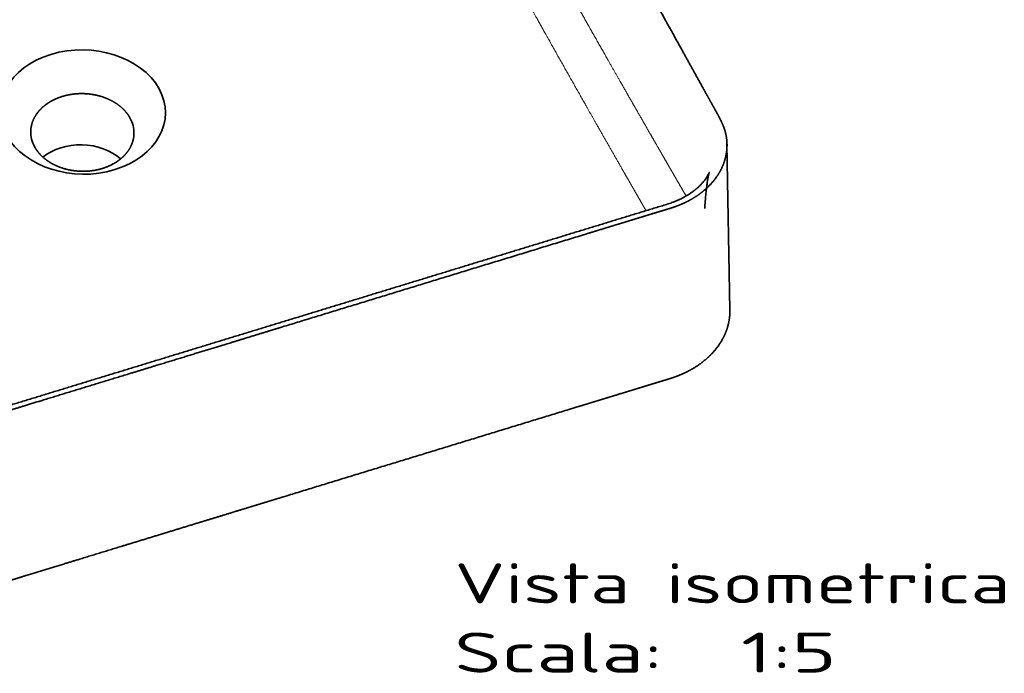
# Model space of a CAD drawing. Extents: x 22 to 366, y 39 to 278.
# Tile 9 of 11: x 280 to 366, y 39 to 96. Entities that reach past the tile are written whole.
import ezdxf
from ezdxf.enums import TextEntityAlignment as Align

# ---------------------------------------------------------------- set-up
doc = ezdxf.new("R2010")
doc.units = 0
doc.layers.get('0').update_dxf_attribs({"lineweight": 13})
doc.styles.get("Standard").update_dxf_attribs({"font": 'isocp.shx'})
doc.dimstyles.get("Standard").update_dxf_attribs({"dimtxt": 2.5, "dimasz": 2.5, "dimexe": 1.25, "dimexo": 0.625, "dimtad": 1, "dimcen": 2.5, "dimadec": 0, "dimazin": 0, "dimtfac": 1, "dimtmove": 0, "dimatfit": 0, "dimfxl": 0, "dimarcsym": 0})

# ---------------------------------------------------------------- blocks, each defined once
blk = doc.blocks.new('*D')
at = {"color": 7, "lineweight": 13, "ltscale": 0.252611}
for p, q in [((54.72, 225.602), (54.72, 235.707)), ((56.543, 225.602), (56.543, 235.707)), ((56.543, 225.602), (56.543, 235.707)), ((142.891, 225.602), (142.891, 235.707))]:
    blk.add_line(p, q, dxfattribs=at)
at = {"color": 7, "lineweight": 13}
for p, q in [((41.253, 233.707), (61.543, 233.707)), ((56.543, 233.707), (142.891, 233.707)), ((268.278, 231.09), (242.278, 231.09)), ((330.77, 231.09), (268.278, 231.09)), ((36.737, 201.602), (36.737, 223.602)), ((265.362, 217.757), (230.995, 217.757)), ((54.143, 116.995), (54.143, 149.623)), ((145.29, 117.087), (145.29, 149.623)), ((54.143, 147.623), (145.29, 147.623)), ((136.808, 122.813), (159.375, 143.873)), ((113.039, 131.294), (25.242, 131.294)), ((27.242, 40.142), (27.242, 131.294)), ((117.039, 131.294), (158.579, 131.294)), ((156.579, 84.718), (156.579, 131.294)), ((97.717, 130.718), (40.857, 130.718)), ((82.094, 121.032), (103.185, 113.547)), ((95.077, 114.718), (40.857, 114.718)), ((83.898, 73.131), (103.357, 87.384)), ((111.103, 84.718), (158.579, 84.718)), ((83.274, 40.142), (25.242, 40.142))]:
    blk.add_line(p, q, dxfattribs=at)
at = {"color": 7, "lineweight": 13, "ltscale": 0.25832}
blk.add_line((242.278, 222.757), (242.278, 233.09), dxfattribs=at)
at = {"color": 7, "lineweight": 13, "ltscale": 0.33332}
for p, q in [((268.278, 219.757), (268.278, 233.09)), ((268.278, 219.757), (268.278, 233.09)), ((330.77, 219.757), (330.77, 233.09))]:
    blk.add_line(p, q, dxfattribs=at)
at = {"color": 7, "lineweight": 13, "ltscale": 0.422543}
blk.add_line((232.995, 212.757), (232.995, 229.659), dxfattribs=at)
at = {"color": 7, "lineweight": 13, "ltscale": 0.449592}
blk.add_line((52.72, 223.602), (34.737, 223.602), dxfattribs=at)
at = {"color": 7, "lineweight": 13, "ltscale": 0.41}
blk.add_line((107.072, 207.202), (107.072, 223.602), dxfattribs=at)
at = {"color": 7, "lineweight": 13, "ltscale": 0.232071}
blk.add_line((240.278, 220.757), (230.995, 220.757), dxfattribs=at)
at = {"color": 7, "lineweight": 13, "ltscale": 0.435189}
blk.add_line((52.144, 201.602), (34.737, 201.602), dxfattribs=at)
at = {"color": 7, "lineweight": 13, "ltscale": 0.4}
blk.add_line((42.857, 114.718), (42.857, 130.718), dxfattribs=at)
at = {"color": 7, "lineweight": 13}
for points in [[(52.788, 233.189), (54.72, 233.707), (52.788, 234.224)], [(58.475, 234.224), (56.543, 233.707), (58.475, 233.189)], [(58.475, 234.224), (56.543, 233.707), (58.475, 233.189)], [(140.959, 233.189), (142.891, 233.707), (140.959, 234.224)], [(244.21, 231.608), (242.278, 231.09), (244.21, 230.572)], [(266.346, 230.572), (268.278, 231.09), (266.346, 231.608)], [(270.21, 231.608), (268.278, 231.09), (270.21, 230.572)], [(328.838, 230.572), (330.77, 231.09), (328.838, 231.608)], [(37.254, 221.67), (36.737, 223.602), (36.219, 221.67)], [(107.59, 221.67), (107.072, 223.602), (106.554, 221.67)], [(232.478, 222.689), (232.995, 220.757), (233.513, 222.689)], [(233.513, 215.825), (232.995, 217.757), (232.478, 215.825)], [(106.554, 209.134), (107.072, 207.202), (107.59, 209.134)], [(36.219, 203.534), (36.737, 201.602), (37.254, 203.534)], [(56.075, 148.141), (54.143, 147.623), (56.075, 147.106)], [(143.359, 147.106), (145.29, 147.623), (143.359, 148.141)], [(27.76, 129.362), (27.242, 131.294), (26.725, 129.362)], [(157.096, 129.362), (156.579, 131.294), (156.061, 129.362)], [(43.375, 128.786), (42.857, 130.718), (42.339, 128.786)], [(143.618, 129.877), (142.559, 128.18), (144.325, 129.12)], [(42.339, 116.65), (42.857, 114.718), (43.375, 116.65)], [(98.582, 115.73), (96.588, 115.888), (98.236, 114.754)], [(101.192, 113.706), (103.185, 113.547), (101.538, 114.681)], [(102.105, 85.825), (103.357, 87.384), (101.493, 86.66)], [(156.061, 86.65), (156.579, 84.718), (157.096, 86.65)], [(97.329, 83.611), (96.077, 82.051), (97.941, 82.775)], [(26.725, 42.074), (27.242, 40.142), (27.76, 42.074)]]:
    blk.add_lwpolyline(points, dxfattribs=at)
for s, p, p2 in [('10', (41.253, 235.707), (48.025, 235.707)), ('430', (94.463, 235.707), (104.971, 235.707)), ('455', (94.463, 149.623), (104.971, 149.623))]:
    blk.add_text(s, height=3.5, dxfattribs=at).set_placement(p, p2, align=Align.FIT)
for s, rotation, p, p2 in [('130', 360, (250.024, 233.09), (260.532, 233.09)), ('310', 360, (294.27, 233.09), (304.778, 233.09)), ('15', 90, (230.995, 222.887), (230.995, 229.659)), ('80', 90, (105.072, 212.016), (105.072, 218.788)), ('110', 90, (34.737, 207.348), (34.737, 217.856)), ('40', 43.02138, (153.06, 140.715), (158.011, 145.335)), ('R', 43.02138, (150.109, 137.961), (152.329, 140.033)), ('80', 90, (40.857, 119.332), (40.857, 126.104)), ('%%c', 340.46266, (82.763, 122.917), (85.181, 122.058)), ('35', 340.46266, (86.124, 121.724), (92.506, 119.459)), ('230', 90, (154.579, 102.752), (154.579, 113.26)), ('455', 90, (25.242, 80.464), (25.242, 90.972)), ('45', 36.22202, (85.593, 76.852), (91.056, 80.853)), ('%%c', 36.22202, (82.716, 74.744), (84.786, 76.261))]:
    blk.add_text(s, height=3.5, rotation=rotation, dxfattribs=at).set_placement(p, p2, align=Align.FIT)
blk = doc.blocks.new('BLOCK104')
at = {"color": 7, "lineweight": 13}
for s, p, p2 in [('Vista isometrica', (250, -434.28), (492.88, -434.28)), ('Scala:', (250, -464.52), (341.08, -464.52)), ('  1:5', (341.08, -464.52), (416.98, -464.52))]:
    blk.add_text(s, height=17.5, dxfattribs=at).set_placement(p, p2, align=Align.FIT)
blk = doc.blocks.new('BLOCK105')
at = {"color": 7, "lineweight": 35}
blk.add_line((370.36, -306.14), (369.09, -233.65), dxfattribs=at)
for centre, major_axis, ratio, start_param, end_param in [((87.61, -219.69), (36.09, -0.8), 0.752012, 3.555259, 9.838444), ((87.42, -228.61), (22.54, -0.5), 0.752234, 0.000115, 0.413916), ((87.42, -228.61), (22.57, -0.5), 0.751732, 3.141348, 3.554917), ((86.91, -250.99), (22.56, -0.5), 0.752012, 0.720371, 2.42121)]:
    blk.add_ellipse(centre, major_axis=major_axis, ratio=ratio, start_param=start_param, end_param=end_param, dxfattribs=at)
for points, degree, knots in [([(294.45, -93.47), (303.77, -110.28), (313.09, -127.09), (322.41, -143.89), (332.91, -162.85), (343.43, -181.81), (346.42, -187.21), (349.4, -192.58), (352.38, -197.94), (354.16, -201.16), (356.16, -204.79), (358.18, -208.43), (358.41, -208.84), (359.18, -210.24), (359.95, -211.63), (360.48, -212.57), (361.3, -214.04), (362.14, -215.52), (362.42, -216.04), (362.85, -216.81), (363.28, -217.57), (363.41, -217.8), (363.69, -218.3), (363.97, -218.81), (364.11, -219.06), (364.48, -219.74), (364.85, -220.44), (365.09, -220.87), (365.52, -221.68), (365.93, -222.47), (366.11, -222.84), (366.41, -223.43), (366.69, -224.03), (366.8, -224.26), (367.18, -225.08), (367.53, -225.91), (367.76, -226.51), (368.07, -227.4), (368.33, -228.3), (368.41, -228.6), (368.7, -229.78), (368.91, -230.97), (369.01, -231.86), (369.08, -232.75), (369.09, -233.65)], 5, [0, 0, 0, 0, 0, 0, 154.130287, 154.130287, 154.130287, 173.86367, 173.86367, 173.86367, 203.356531, 203.356531, 203.356531, 207.162569, 207.162569, 207.162569, 216.22834, 216.22834, 216.22834, 220.989843, 220.989843, 220.989843, 223.290615, 223.290615, 223.290615, 225.543144, 225.543144, 225.543144, 229.314844, 229.314844, 229.314844, 232.621148, 232.621148, 232.621148, 234.761682, 234.761682, 234.761682, 240.074156, 240.074156, 240.074156, 242.726116, 242.726116, 242.726116, 250.458057, 250.458057, 250.458057, 250.458057, 250.458057, 250.458057]), ([(64.85, -228.11), (64.88, -226.59), (65.14, -225.07), (65.64, -223.58), (66.51, -221.81), (67.68, -220.18), (67.91, -219.88), (68.66, -218.96), (69.49, -218.09), (70.1, -217.53), (71.06, -216.73), (72.11, -215.99), (72.47, -215.74), (73.23, -215.27), (74.01, -214.83), (74.41, -214.61), (75.23, -214.2), (76.08, -213.82), (76.51, -213.64), (77.26, -213.35), (78.03, -213.09), (78.35, -212.98), (78.89, -212.81), (79.45, -212.66), (79.69, -212.59), (82.35, -211.91), (85.13, -211.54), (87.71, -211.49), (90.99, -211.76), (94.13, -212.47), (94.81, -212.64), (97.39, -213.39), (99.83, -214.44), (101.53, -215.38), (103.55, -216.79), (105.28, -218.41), (105.67, -218.81), (106.49, -219.71), (107.21, -220.65), (107.58, -221.17), (107.91, -221.71), (108.21, -222.25)], 5, [0, 0, 0, 0, 0, 0, 18.896006, 18.896006, 18.896006, 23.368342, 23.368342, 23.368342, 32.560959, 32.560959, 32.560959, 37.286827, 37.286827, 37.286827, 42.113239, 42.113239, 42.113239, 47.16847, 47.16847, 47.16847, 50.588005, 50.588005, 50.588005, 53.047603, 53.047603, 53.047603, 78.388248, 78.388248, 78.388248, 85.417297, 85.417297, 85.417297, 105.441801, 105.441801, 105.441801, 111.743017, 111.743017, 111.743017, 119.125108, 119.125108, 119.125108, 119.125108, 119.125108, 119.125108]), ([(-120.48, -220.32), (-111.28, -236.92), (-102.08, -253.51), (-92.88, -270.1), (-82.7, -288.46), (-72.52, -306.83), (-68.77, -313.58), (-65.92, -318.73), (-63.07, -323.88), (-61.2, -327.26), (-58.96, -331.27), (-56.73, -335.29), (-56.44, -335.82), (-55.41, -337.68), (-54.39, -339.53), (-53.73, -340.71), (-52.93, -342.19), (-52.12, -343.66), (-51.98, -343.91), (-51.46, -344.87), (-50.92, -345.84), (-50.47, -346.63), (-49.8, -347.81), (-49.13, -348.96), (-48.89, -349.37), (-48.57, -349.89), (-48.25, -350.41), (-48.17, -350.53), (-47.64, -351.36), (-47.09, -352.18), (-46.6, -352.86), (-45.87, -353.81), (-45.08, -354.72), (-44.84, -354.99), (-43.51, -356.43), (-42.04, -357.79), (-40.75, -358.83), (-38.91, -360.16), (-36.96, -361.37), (-36.43, -361.68), (-33.66, -363.27), (-30.7, -364.61), (-28.23, -365.54), (-21.85, -367.41), (-15.16, -368.24), (-11.1, -368.36), (-5.91, -368.04), (-0.88, -367.06), (0.22, -366.81), (1.8, -366.41), (3.37, -365.96), (3.85, -365.82), (4.59, -365.6), (5.33, -365.37), (5.6, -365.29), (6.21, -365.1), (6.78, -364.92), (7.09, -364.82), (7.61, -364.66), (8.14, -364.49), (8.36, -364.42), (8.74, -364.31), (9.14, -364.18), (9.3, -364.13), (9.63, -364.03), (9.97, -363.93), (10.13, -363.88), (10.92, -363.64), (11.71, -363.4), (12.31, -363.21), (13.57, -362.83), (14.72, -362.48), (15.29, -362.31), (16.2, -362.03), (17.19, -361.73), (17.51, -361.63), (18.22, -361.41), (18.95, -361.19), (19.29, -361.09), (21.3, -360.47), (23.3, -359.86), (24.87, -359.38), (27.63, -358.54), (30.2, -357.75), (31.32, -357.41), (34.03, -356.58), (36.81, -355.73), (38.48, -355.22), (40.92, -354.47), (43.46, -353.7), (44.12, -353.49), (45.8, -352.98), (47.48, -352.47), (48.45, -352.17), (52.65, -350.89), (57.02, -349.55), (60.51, -348.48), (69.91, -345.61), (79.94, -342.54), (86.35, -340.58), (101.97, -335.81), (117.81, -330.97), (127.17, -328.11), (140.96, -323.89), (153.94, -319.92), (158.21, -318.61), (163.92, -316.87), (169.29, -315.23), (170.86, -314.75), (172.42, -314.27), (173.97, -313.79)], 5, [0, 0, 0, 0, 0, 0, 152.168623, 152.168623, 152.168623, 168.379975, 168.379975, 168.379975, 199.378409, 199.378409, 199.378409, 205.22302, 205.22302, 205.22302, 216.545935, 216.545935, 216.545935, 218.78692, 218.78692, 218.78692, 225.35853, 225.35853, 225.35853, 229.134325, 229.134325, 229.134325, 230.283293, 230.283293, 230.283293, 237.09137, 237.09137, 237.09137, 239.953431, 239.953431, 239.953431, 252.854594, 252.854594, 252.854594, 257.502436, 257.502436, 257.502436, 277.073155, 277.073155, 277.073155, 306.295445, 306.295445, 306.295445, 314.662809, 314.662809, 314.662809, 318.226818, 318.226818, 318.226818, 320.277138, 320.277138, 320.277138, 323.090215, 323.090215, 323.090215, 325.043355, 325.043355, 325.043355, 326.318387, 326.318387, 326.318387, 327.620692, 327.620692, 327.620692, 332.257356, 332.257356, 332.257356, 337.863403, 337.863403, 337.863403, 340.469244, 340.469244, 340.469244, 343.477246, 343.477246, 343.477246, 355.603366, 355.603366, 355.603366, 365.807483, 365.807483, 365.807483, 380.108053, 380.108053, 380.108053, 385.160546, 385.160546, 385.160546, 392.731298, 392.731298, 392.731298, 416.389895, 416.389895, 416.389895, 454.736583, 454.736583, 454.736583, 509.889451, 509.889451, 509.889451, 537.466045, 537.466045, 537.466045, 549.200088, 549.200088, 549.200088, 549.200088, 549.200088, 549.200088]), ([(172.44, -312.08), (170.77, -312.58), (167.45, -313.6), (162.46, -315.13), (157.47, -316.65), (152.48, -318.18), (147.49, -319.7), (142.5, -321.23), (137.51, -322.75), (132.53, -324.28), (127.54, -325.8), (122.55, -327.33), (117.56, -328.85), (112.57, -330.38), (107.58, -331.9), (102.59, -333.43), (97.6, -334.95), (92.61, -336.48), (87.63, -338), (82.64, -339.53), (77.65, -341.06), (72.66, -342.58), (67.67, -344.11), (62.68, -345.63), (57.69, -347.16), (52.7, -348.68), (47.72, -350.21), (42.73, -351.73), (37.74, -353.26), (32.75, -354.78), (27.76, -356.31), (22.77, -357.83), (17.78, -359.36), (12.79, -360.88), (7.79, -362.39), (2.95, -363.94), (-1.82, -365.27), (-6.61, -366.02), (-11.48, -366.28), (-16.36, -366.04), (-21.15, -365.33), (-25.18, -364.29), (-28.44, -363.13), (-30.98, -362.03), (-33.36, -360.8), (-35.81, -359.31), (-38.2, -357.57), (-40.3, -355.66), (-41.91, -353.83), (-43.18, -352.04), (-44.41, -350.01), (-45.71, -347.72), (-47.12, -345.19), (-48.77, -342.16), (-50.66, -338.74), (-52.76, -334.95), (-54.85, -331.19), (-56.94, -327.42), (-59.03, -323.66), (-61.12, -319.88), (-63.22, -316.11), (-65.31, -312.33), (-67.4, -308.56), (-69.49, -304.78), (-71.58, -301.01), (-73.68, -297.24), (-75.77, -293.47), (-77.86, -289.69), (-79.95, -285.92), (-82.04, -282.15), (-84.13, -278.38), (-86.23, -274.6), (-88.32, -270.83), (-90.41, -267.06), (-92.5, -263.29), (-94.59, -259.51), (-96.68, -255.74), (-98.77, -251.97), (-100.87, -248.2), (-102.96, -244.42), (-105.05, -240.65), (-107.14, -236.88), (-109.23, -233.1), (-111.32, -229.33), (-113.42, -225.56), (-114.81, -223.04), (-115.51, -221.79)], 3, [0, 0, 0, 0, 5.216859, 10.433716, 15.650569, 20.867418, 26.084266, 31.301109, 36.517947, 41.734781, 46.951608, 52.16843, 57.385246, 62.602055, 67.818857, 73.035651, 78.252438, 83.469217, 88.685986, 93.902746, 99.119498, 104.33624, 109.55297, 114.76969, 119.986399, 125.203098, 130.419803, 135.636499, 140.853332, 146.070661, 151.288829, 156.507387, 161.723397, 166.934163, 172.157268, 177.388699, 182.19414, 186.999246, 191.891598, 196.795326, 201.651806, 206.400202, 209.243253, 212.013444, 214.698379, 217.280921, 220.598516, 223.561645, 225.777118, 227.895681, 230.162542, 232.878598, 235.806414, 238.842859, 243.211461, 247.536533, 251.838928, 256.13977, 260.45014, 264.764177, 269.080493, 273.396281, 277.711691, 282.026662, 286.341247, 290.655504, 294.969356, 299.28299, 303.596463, 307.909829, 312.223043, 316.536262, 320.849542, 325.162932, 329.476431, 333.790023, 338.103688, 342.417407, 346.731195, 351.045001, 355.358804, 359.672586, 363.986353, 368.300062, 372.613693, 376.927228, 376.927228, 376.927228, 376.927228]), ([(66.6, -234.97), (67.16, -235.98), (67.82, -236.95), (68.58, -237.87), (69.72, -239.05), (71.01, -240.12), (71.34, -240.38), (72.77, -241.45), (74.35, -242.39), (75.61, -243.03), (77.4, -243.78), (79.26, -244.37), (79.74, -244.51), (80.73, -244.77), (81.73, -244.99), (82.24, -245.09), (85.87, -245.72), (89.63, -245.78), (92.83, -245.4), (96.55, -244.43), (99.87, -242.89), (100.44, -242.6), (101.54, -242), (102.57, -241.34), (103.06, -241), (104.67, -239.8), (106.09, -238.43), (106.97, -237.39), (108.02, -235.86), (108.79, -234.26), (108.98, -233.81), (109.33, -232.91), (109.58, -231.99), (109.69, -231.53), (109.83, -230.77), (109.92, -230.01), (109.94, -229.71), (109.96, -229.41), (109.96, -229.11)], 5, [0, 0, 0, 0, 0, 0, 13.62141, 13.62141, 13.62141, 18.319563, 18.319563, 18.319563, 32.90308, 32.90308, 32.90308, 37.980354, 37.980354, 37.980354, 43.176171, 43.176171, 43.176171, 74.773565, 74.773565, 74.773565, 81.474571, 81.474571, 81.474571, 87.983373, 87.983373, 87.983373, 103.411479, 103.411479, 103.411479, 109.282642, 109.282642, 109.282642, 115.127731, 115.127731, 115.127731, 118.836862, 118.836862, 118.836862, 118.836862, 118.836862, 118.836862]), ([(369.09, -233.65), (369.11, -234.58), (369.08, -235.51), (369, -236.44), (368.7, -238.62), (368.15, -240.77), (367.74, -241.99), (366.52, -245.03), (364.78, -247.88), (363.54, -249.53), (360.66, -252.76), (357.2, -255.56), (355.27, -256.88), (352.86, -258.27), (350.31, -259.46), (349.94, -259.63), (348.55, -260.24), (347.12, -260.79), (346.04, -261.17), (344.81, -261.58), (343.57, -261.96), (343.38, -262.02), (342.98, -262.14), (342.57, -262.27), (342.32, -262.34), (341.69, -262.53), (341.1, -262.71), (340.76, -262.81), (340, -263.04), (339.23, -263.27), (338.78, -263.4), (338.14, -263.6), (337.46, -263.8), (337.3, -263.85), (336.99, -263.95), (336.67, -264.05), (336.51, -264.09), (335.59, -264.38), (334.69, -264.65), (334.02, -264.86), (333, -265.17), (331.97, -265.49), (331.62, -265.6), (331.03, -265.78), (330.42, -265.97), (330.17, -266.04), (329.68, -266.19), (329.18, -266.35), (328.92, -266.42), (327.23, -266.94), (325.55, -267.46), (324.13, -267.89), (321.49, -268.7), (319.02, -269.45), (317.87, -269.8), (315.27, -270.6), (312.69, -271.39), (311.22, -271.83), (308.44, -272.68), (305.47, -273.59), (304.14, -274), (277.3, -282.21), (250.45, -290.41), (224.96, -298.21), (199.47, -306), (173.97, -313.79)], 5, [0, 0, 0, 0, 0, 0, 8.019796, 8.019796, 8.019796, 18.902271, 18.902271, 18.902271, 35.607081, 35.607081, 35.607081, 53.71415, 53.71415, 53.71415, 56.841943, 56.841943, 56.841943, 65.1318, 65.1318, 65.1318, 66.269417, 66.269417, 66.269417, 68.197194, 68.197194, 68.197194, 71.208998, 71.208998, 71.208998, 75.164435, 75.164435, 75.164435, 76.353545, 76.353545, 76.353545, 77.542654, 77.542654, 77.542654, 83.323164, 83.323164, 83.323164, 86.236138, 86.236138, 86.236138, 88.139648, 88.139648, 88.139648, 90.043157, 90.043157, 90.043157, 100.881883, 100.881883, 100.881883, 110.992934, 110.992934, 110.992934, 124.189171, 124.189171, 124.189171, 134.351706, 134.351706, 134.351706, 326.37625, 326.37625, 326.37625, 326.37625, 326.37625, 326.37625]), ([(359.35, -261.89), (359.42, -260.81), (359.56, -258.78), (359.81, -255.91), (360.07, -253.41), (360.34, -251.26), (360.6, -249.48), (360.86, -248.05), (361.07, -247.05), (361.24, -246.41), (361.3, -246.17), (361.34, -246.05), (361.26, -246.28), (361.19, -246.42), (361.01, -246.82), (360.73, -247.35), (360.28, -248.13), (359.69, -248.99), (359, -249.89), (358.25, -250.76), (357.39, -251.68), (356.41, -252.61), (355.33, -253.55), (354.15, -254.47), (352.86, -255.37), (351.64, -256.14), (350.21, -256.96), (348.58, -257.8), (346.58, -258.68), (344.42, -259.49), (342.09, -260.23), (339.62, -260.97), (337.1, -261.73), (334.58, -262.5), (332.08, -263.27), (329.59, -264.03), (327.09, -264.79), (324.6, -265.56), (322.11, -266.32), (319.61, -267.08), (317.12, -267.84), (314.62, -268.61), (312.12, -269.37), (309.63, -270.13), (307.14, -270.89), (304.64, -271.66), (302.15, -272.42), (299.65, -273.18), (297.16, -273.95), (294.66, -274.71), (292.17, -275.47), (289.67, -276.23), (287.18, -277), (284.69, -277.76), (282.19, -278.52), (279.7, -279.28), (277.2, -280.05), (274.71, -280.81), (272.21, -281.57), (269.72, -282.33), (267.23, -283.1), (264.73, -283.86), (262.24, -284.62), (259.74, -285.38), (257.25, -286.15), (254.75, -286.91), (252.26, -287.67), (249.76, -288.44), (247.27, -289.2), (244.78, -289.96), (242.28, -290.72), (239.79, -291.49), (237.29, -292.25), (234.8, -293.01), (232.3, -293.77), (229.81, -294.54), (227.31, -295.3), (224.82, -296.06), (222.33, -296.82), (219.83, -297.59), (217.34, -298.35), (214.84, -299.11), (212.35, -299.87), (209.85, -300.64), (207.36, -301.4), (204.86, -302.16), (202.37, -302.92), (199.88, -303.69), (197.38, -304.45), (194.89, -305.21), (192.39, -305.97), (189.9, -306.74), (187.4, -307.5), (184.91, -308.26), (182.41, -309.03), (179.92, -309.79), (177.43, -310.55), (174.93, -311.31), (173.27, -311.82), (172.44, -312.08)], 3, [0, 0, 0, 0, 3.241156, 6.111245, 8.63625, 10.791736, 12.604038, 14.042206, 15.116454, 15.75863, 15.921672, 15.951376, 16.055984, 16.297599, 16.69031, 17.232017, 18.161518, 19.33909, 20.383474, 21.542641, 22.803654, 24.156212, 25.587475, 27.090714, 28.659233, 30.287608, 31.438939, 33.582261, 35.780213, 38.022686, 40.489269, 43.105117, 45.75433, 48.38429, 51.005202, 53.608557, 56.214138, 58.821451, 61.43, 64.039455, 66.649159, 69.258646, 71.867785, 74.476623, 77.085235, 79.693682, 82.302028, 84.910335, 87.518643, 90.126957, 92.735277, 95.343596, 97.951919, 100.560248, 103.168581, 105.77692, 108.385263, 110.99361, 113.601962, 116.210318, 118.818678, 121.427042, 124.03541, 126.643781, 129.252157, 131.860535, 134.468918, 137.077303, 139.685691, 142.294082, 144.902476, 147.510873, 150.119273, 152.727675, 155.336079, 157.944486, 160.552895, 163.161305, 165.769718, 168.378132, 170.986548, 173.594965, 176.203384, 178.811804, 181.420225, 184.028647, 186.63707, 189.245494, 191.853918, 194.462342, 197.070767, 199.679193, 202.287619, 204.896044, 207.50447, 210.112895, 212.721319, 215.329743, 217.938166, 217.938166, 217.938166, 217.938166]), ([(-124.74, -293.62), (-114.87, -311.44), (-104.99, -329.25), (-95.12, -347.06), (-85.15, -365.02), (-75.2, -382.98), (-75, -383.34), (-74.39, -384.44), (-73.78, -385.55), (-73.2, -386.6), (-72.34, -388.14), (-71.51, -389.63), (-71.28, -390.05), (-69.17, -393.86), (-67.06, -397.67), (-65.24, -400.96), (-63.17, -404.67), (-61.11, -408.38), (-60.88, -408.8), (-60.42, -409.63), (-59.95, -410.47), (-59.72, -410.88), (-58.95, -412.29), (-58.17, -413.7), (-57.64, -414.68), (-57, -415.83), (-56.36, -417), (-56.28, -417.16), (-56.01, -417.64), (-55.74, -418.13), (-55.57, -418.43), (-55.23, -419.05), (-54.87, -419.68), (-54.67, -420.04), (-54.32, -420.65), (-53.98, -421.26), (-53.8, -421.56), (-53.49, -422.1), (-53.17, -422.64), (-53.03, -422.87), (-52.75, -423.33), (-52.46, -423.79), (-52.32, -424.01), (-51.7, -424.99), (-51.04, -425.95), (-50.5, -426.68), (-49.82, -427.54), (-49.1, -428.36), (-48.98, -428.5), (-48.74, -428.77), (-48.5, -429.04), (-48.37, -429.17), (-47.09, -430.51), (-45.69, -431.78), (-44.35, -432.86), (-41.92, -434.62), (-39.29, -436.19), (-38.16, -436.81), (-35.8, -438), (-33.33, -439.04), (-32.06, -439.53), (-30.11, -440.2), (-28.11, -440.78), (-27.43, -440.96), (-25.36, -441.49), (-23.26, -441.91), (-21.84, -442.15), (-17.72, -442.7), (-13.55, -442.89), (-10.82, -442.85), (-7.63, -442.61), (-4.49, -442.14), (-4.01, -442.06), (-2.84, -441.86), (-1.68, -441.62), (-0.99, -441.47), (0.39, -441.14), (1.76, -440.78), (2.45, -440.58), (3.5, -440.27), (4.55, -439.96), (4.9, -439.85), (5.52, -439.65), (6.11, -439.47), (6.34, -439.4), (6.8, -439.26), (7.24, -439.12), (7.49, -439.04), (8.04, -438.87), (8.62, -438.69), (8.96, -438.58), (9.37, -438.46), (9.78, -438.33), (9.83, -438.32), (9.92, -438.29), (10.02, -438.26), (10.07, -438.24), (10.17, -438.21), (10.27, -438.18), (10.32, -438.17), (10.94, -437.98), (11.55, -437.79), (12.11, -437.62), (13.1, -437.32), (14.04, -437.03), (14.42, -436.92), (15.12, -436.71), (15.83, -436.49), (16.12, -436.4), (16.86, -436.17), (17.64, -435.94), (18.14, -435.78), (18.66, -435.63), (19.18, -435.47), (19.22, -435.46), (19.29, -435.43), (19.37, -435.41), (19.41, -435.4), (19.49, -435.37), (19.57, -435.35), (19.61, -435.33), (19.69, -435.31), (19.76, -435.29), (19.79, -435.28), (20.27, -435.14), (20.74, -434.99), (21.17, -434.86), (22.77, -434.37), (24.35, -433.89), (25.46, -433.55), (27.3, -432.98), (29.07, -432.44), (29.76, -432.23), (30.86, -431.89), (31.95, -431.56), (32.35, -431.44), (33.16, -431.19), (33.98, -430.94), (34.38, -430.82), (35.34, -430.52), (36.32, -430.23), (36.89, -430.05), (38.18, -429.66), (39.5, -429.25), (40.26, -429.02), (41.86, -428.53), (43.5, -428.03), (44.22, -427.81), (45.92, -427.29), (47.63, -426.77), (48.47, -426.51), (51.43, -425.6), (54.45, -424.68), (56.63, -424.02), (61.35, -422.57), (66.21, -421.09), (68.8, -420.3), (73.06, -418.99), (77.36, -417.68), (79.1, -417.15), (85.71, -415.13), (92.4, -413.08), (97.46, -411.53), (105.31, -409.13), (113.17, -406.73), (115.98, -405.87), (121.52, -404.18), (127.03, -402.49), (129.56, -401.72), (135.17, -400), (140.75, -398.3), (143.63, -397.42), (148.6, -395.9), (153.49, -394.4), (155.61, -393.75), (158.51, -392.87), (161.36, -392), (162.19, -391.74), (165.06, -390.87), (167.87, -390.01), (169.59, -389.48), (171.53, -388.89), (173.48, -388.29)], 5, [0, 0, 0, 0, 0, 0, 207.332708, 207.332708, 207.332708, 209.11478, 209.11478, 209.11478, 220.160888, 220.160888, 220.160888, 226.204492, 226.204492, 226.204492, 264.516385, 264.516385, 264.516385, 269.392761, 269.392761, 269.392761, 274.269137, 274.269137, 274.269137, 285.925923, 285.925923, 285.925923, 287.786578, 287.786578, 287.786578, 291.57754, 291.57754, 291.57754, 294.937879, 294.937879, 294.937879, 298.470116, 298.470116, 298.470116, 301.169415, 301.169415, 301.169415, 303.879951, 303.879951, 303.879951, 312.769629, 312.769629, 312.769629, 314.527045, 314.527045, 314.527045, 316.278751, 316.278751, 316.278751, 332.442853, 332.442853, 332.442853, 344.169065, 344.169065, 344.169065, 356.244846, 356.244846, 356.244846, 362.352212, 362.352212, 362.352212, 374.851896, 374.851896, 374.851896, 398.236921, 398.236921, 398.236921, 402.408542, 402.408542, 402.408542, 408.575799, 408.575799, 408.575799, 414.838271, 414.838271, 414.838271, 418.280127, 418.280127, 418.280127, 420.699908, 420.699908, 420.699908, 423.051616, 423.051616, 423.051616, 426.432563, 426.432563, 426.432563, 426.875953, 426.875953, 426.875953, 427.319378, 427.319378, 427.319378, 427.762802, 427.762802, 427.762802, 433.090576, 433.090576, 433.090576, 437.559602, 437.559602, 437.559602, 440.476911, 440.476911, 440.476911, 444.971073, 444.971073, 444.971073, 445.308231, 445.308231, 445.308231, 445.64539, 445.64539, 445.64539, 445.98246, 445.98246, 445.98246, 446.31953, 446.31953, 446.31953, 450.363029, 450.363029, 450.363029, 461.267757, 461.267757, 461.267757, 468.454652, 468.454652, 468.454652, 472.706836, 472.706836, 472.706836, 476.95902, 476.95902, 476.95902, 482.612237, 482.612237, 482.612237, 489.815991, 489.815991, 489.815991, 497.871078, 497.871078, 497.871078, 505.64557, 505.64557, 505.64557, 525.074216, 525.074216, 525.074216, 546.873408, 546.873408, 546.873408, 560.466885, 560.466885, 560.466885, 600.947266, 600.947266, 600.947266, 623.58069, 623.58069, 623.58069, 645.464835, 645.464835, 645.464835, 669.088631, 669.088631, 669.088631, 686.647691, 686.647691, 686.647691, 694.001674, 694.001674, 694.001674, 712.063067, 712.063067, 712.063067, 712.063067, 712.063067, 712.063067]), ([(370.36, -306.14), (370.38, -307.1), (370.35, -308.06), (370.27, -309.02), (370, -311.12), (369.5, -313.18), (369.17, -314.3), (368.26, -316.81), (367.03, -319.22), (366.23, -320.54), (363.75, -324.09), (360.59, -327.28), (358.32, -329.15), (355.34, -331.17), (352.1, -332.89), (351.54, -333.18), (350.39, -333.74), (349.21, -334.26), (348.62, -334.51), (347.16, -335.09), (345.67, -335.63), (344.78, -335.92), (343.65, -336.28), (342.52, -336.63), (342.27, -336.71), (341.66, -336.89), (341.06, -337.07), (340.71, -337.17), (340.15, -337.34), (339.6, -337.5), (339.38, -337.57), (338.74, -337.76), (338.07, -337.97), (337.59, -338.11), (337.01, -338.29), (336.43, -338.47), (336.37, -338.49), (336.15, -338.55), (335.93, -338.62), (335.87, -338.64), (335.29, -338.82), (334.71, -338.99), (334.21, -339.15), (333.52, -339.36), (332.84, -339.57), (332.54, -339.66), (332.06, -339.81), (331.57, -339.96), (331.32, -340.03), (330.82, -340.19), (330.3, -340.35), (330.04, -340.43), (329.51, -340.59), (328.97, -340.76), (328.73, -340.83), (327.15, -341.31), (325.57, -341.8), (324.34, -342.17), (321.73, -342.97), (319.22, -343.74), (317.97, -344.12), (316.16, -344.67), (314.38, -345.22), (313.81, -345.39), (312.15, -345.89), (310.47, -346.41), (309.33, -346.76), (307.31, -347.38), (305.23, -348.01), (304.33, -348.29), (303.31, -348.6), (302.28, -348.91), (302.16, -348.95), (301.81, -349.06), (301.46, -349.16), (301.25, -349.23), (300.9, -349.34), (300.54, -349.45), (300.42, -349.48), (274.96, -357.27), (249.5, -365.05), (224.16, -372.8), (198.82, -380.54), (173.48, -388.29)], 5, [0, 0, 0, 0, 0, 0, 10.192889, 10.192889, 10.192889, 22.285309, 22.285309, 22.285309, 37.911928, 37.911928, 37.911928, 65.602361, 65.602361, 65.602361, 71.370622, 71.370622, 71.370622, 77.206148, 77.206148, 77.206148, 85.372516, 85.372516, 85.372516, 87.682769, 87.682769, 87.682769, 91.094058, 91.094058, 91.094058, 93.460408, 93.460408, 93.460408, 97.873457, 97.873457, 97.873457, 98.869572, 98.869572, 98.869572, 99.856964, 99.856964, 99.856964, 104.313603, 104.313603, 104.313603, 106.658575, 106.658575, 106.658575, 109.153344, 109.153344, 109.153344, 111.648083, 111.648083, 111.648083, 114.206019, 114.206019, 114.206019, 126.28335, 126.28335, 126.28335, 139.124845, 139.124845, 139.124845, 145.095249, 145.095249, 145.095249, 156.454712, 156.454712, 156.454712, 164.925066, 164.925066, 164.925066, 166.021885, 166.021885, 166.021885, 168.239298, 168.239298, 168.239298, 169.35027, 169.35027, 169.35027, 404.541897, 404.541897, 404.541897, 404.541897, 404.541897, 404.541897])]:
    blk.add_open_spline(points, degree=degree, knots=knots, dxfattribs=at)
at = {"color": 7, "lineweight": 13}
for points, knots in [([(351.23, -256.37), (350.09, -254.41), (348.95, -252.45), (347.82, -250.5), (346.06, -247.45), (344.3, -244.39), (343.57, -243.14), (342.29, -240.92), (341, -238.69), (340.35, -237.56), (338.37, -234.13), (336.39, -230.69), (335.11, -228.47), (328.47, -216.92), (321.79, -205.25), (316.46, -195.9), (308.39, -181.65), (300.31, -167.28), (297.6, -162.45), (293.36, -154.86), (289.11, -147.23), (287.57, -144.46), (286.03, -141.68), (284.5, -138.9)], [0, 0, 0, 0, 0, 0, 21.046927, 21.046927, 21.046927, 32.756174, 32.756174, 32.756174, 44.798936, 44.798936, 44.798936, 69.160097, 69.160097, 69.160097, 166.746897, 166.746897, 166.746897, 215.836844, 215.836844, 215.836844, 243.841988, 243.841988, 243.841988, 243.841988, 243.841988, 243.841988]), ([(333.7, -262.77), (333.11, -261.73), (332.51, -260.7), (331.88, -259.59), (330.68, -257.51), (329.48, -255.41), (328.87, -254.36), (327.06, -251.2), (325.24, -248.03), (323.97, -245.82), (317.83, -235.09), (311.65, -224.25), (306.68, -215.52), (297.91, -200.01), (289.11, -184.35), (285.35, -177.62), (280.27, -168.52), (275.19, -159.38), (273.9, -157.06), (272.62, -154.75), (271.34, -152.44)], [0, 0, 0, 0, 0, 0, 11.069024, 11.069024, 11.069024, 22.295699, 22.295699, 22.295699, 44.628253, 44.628253, 44.628253, 135.490433, 135.490433, 135.490433, 204.302387, 204.302387, 204.302387, 227.557633, 227.557633, 227.557633, 227.557633, 227.557633, 227.557633])]:
    blk.add_open_spline(points, degree=5, knots=knots, dxfattribs=at)

msp = doc.modelspace()

# ---------------------------------------------------------------- block references
at = {"lineweight": 0, "xscale": 0.2, "yscale": 0.2, "zscale": 0.2}
for name in ['BLOCK105', 'BLOCK104']:
    msp.add_blockref(name, (267.8825, 131.4835), dxfattribs=at)

# ---------------------------------------------------------------- dimensions: what is measured, and where the dimension line sits
at = {"color": 0, "lineweight": 0}
for base, p1, p2, angle, text, middle, dimtype in [((27.2424, 131.294), (85.2738, 40.1418), (115.0394, 131.294), 89.999523, '455', (27.2424, 85.7179), 160), ((54.1434, 147.6235), (145.2904, 115.0866), (54.1434, 114.9952), 179.999046, '455', (99.7169, 147.6235), 160), ((156.5787, 84.7179), (115.0394, 131.294), (109.103, 84.7179), 269.998569, '230', (156.5787, 108.006), 160), ((142.891, 233.7067), (56.5428, 223.6022), (142.891, 223.6022), 0, '430', (99.7169, 233.7067), 161), ((56.5428, 233.7067), (54.7202, 223.6022), (56.5428, 223.6022), 0, '10', (44.6387, 233.7067), 161), ((107.0721, 207.2022), (144.7137, 223.6022), (106.9369, 207.2022), 269.998569, '80', (107.0721, 215.4022), 160), ((268.2783, 231.09), (330.7701, 217.7572), (268.2783, 217.7572), 180, '310', (299.5242, 231.09), 161)]:
    dim = msp.add_linear_dim(base=base, p1=p1, p2=p2, angle=angle, text=text, dimstyle='Standard', override={"dimlfac": 5}, dxfattribs=at)
    dim.commit()
    dim.dimension.update_dxf_attribs({"geometry": '*D', "text_midpoint": middle, "dimtype": dimtype})
for p1, p2, middle in [((103.35731, 87.3844), (96.07655, 82.05139), (88.0679, 76.18522)), ((103.1854, 113.5474), (96.5885, 115.8884), (86.9655, 119.3031))]:
    dim = msp.add_diameter_dim_2p(p1=p1, p2=p2, dimstyle='Standard', override={"dimlfac": 5}, dxfattribs=at)
    dim.commit()
    dim.dimension.update_dxf_attribs({"geometry": '*D', "text_midpoint": middle, "dimtype": 163})
dim = msp.add_radius_dim(center=(136.8077, 122.8129), mpoint=(142.5592, 128.1803), text='R40', dimstyle='Standard', override={"dimlfac": 5}, dxfattribs=at)
dim.commit()
dim.dimension.update_dxf_attribs({"geometry": '*D', "text_midpoint": (155.4243, 140.1862), "dimtype": 164})
for base, p1, p2, angle, middle in [((42.8569, 114.7179), (99.7169, 130.7179), (97.077, 114.7179), 269.998569, (42.8569, 122.7179)), ((36.7365, 201.6022), (54.7202, 223.6022), (54.1441, 201.6022), 269.998569, (36.7365, 212.6022)), ((268.2783, 231.09), (242.2783, 220.7572), (268.2783, 217.7572), 359.998092, (255.2783, 231.09)), ((232.9954, 217.7572), (242.2783, 220.7572), (267.362, 217.7572), 269.998569, (232.9954, 226.2729))]:
    dim = msp.add_linear_dim(base=base, p1=p1, p2=p2, angle=angle, dimstyle='Standard', override={"dimlfac": 5}, dxfattribs=at)
    dim.commit()
    dim.dimension.update_dxf_attribs({"geometry": '*D', "text_midpoint": middle, "dimtype": 160})

doc.saveas('drawing.dxf')
